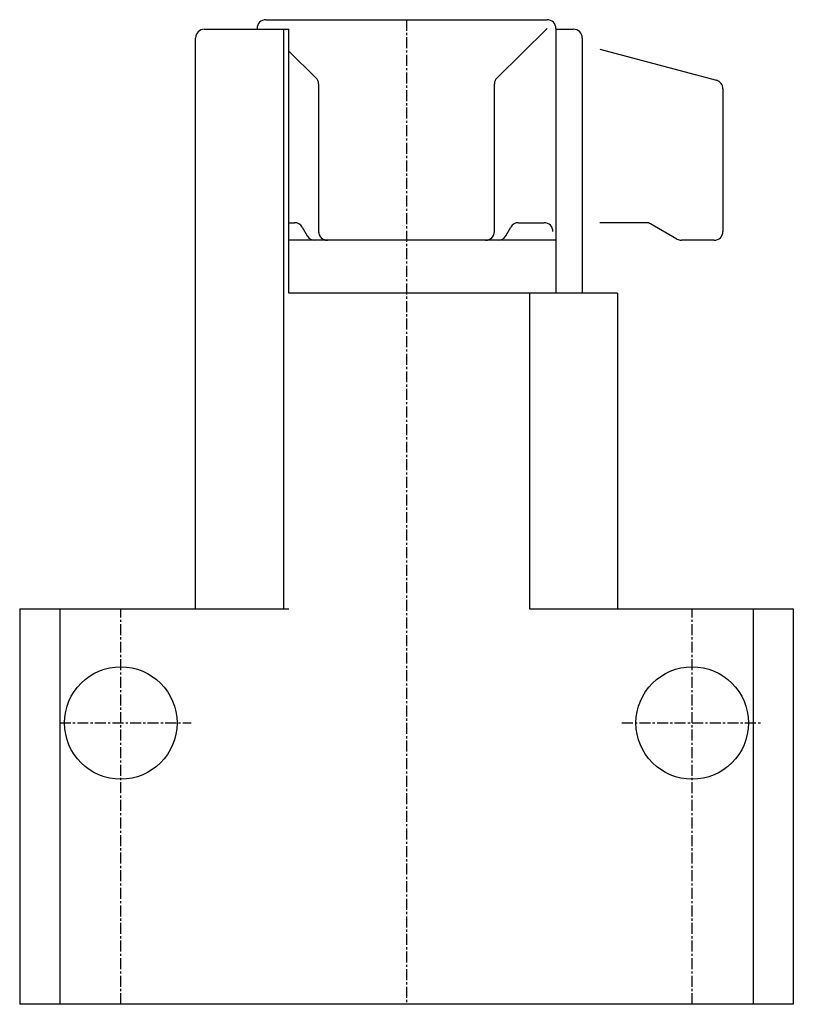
# Model space of a CAD drawing. Extents: x 308 to 396, y 260 to 372.
import ezdxf

# ---------------------------------------------------------------- set-up
doc = ezdxf.new("R2010")
doc.units = 0
doc.linetypes.add('CENTER', pattern=[2, 1.25, -0.25, 0.25, -0.25])
doc.layers.get('0').update_dxf_attribs({"linetype": 'CONTINUOUS'})
doc.layers.add('BRAUER-1', color=1, linetype='CENTER')
doc.layers.add('BRAUER-5', color=4, linetype='CONTINUOUS')

msp = doc.modelspace()

# ---------------------------------------------------------------- linework, layer by layer
for p, q in [((336.5, 372), (368.5, 372)), ((329.5, 370.908965), (339.130897, 370.908965)), ((338.508944, 370.908965), (338.508944, 305)), ((339.130897, 340.908965), (339.130897, 370.908965)), ((362.799317, 365.401516), (368.5, 371)), ((369.5, 371), (369.5, 370.767327)), ((369.5, 371), (369.5, 340.908965)), ((369.5, 370.908965), (371.499598, 370.908965)), ((328.5, 305), (328.5, 369.908965)), ((372.499598, 369.908965), (372.499598, 340.908965)), ((342.200682, 365.401516), (339.130897, 368.416268)), ((342.5, 364.688042), (342.5, 347.908965)), ((362.5, 347.908965), (362.5, 364.688042)), ((339.130897, 348.908965), (339.767949, 348.908965)), ((340.633974, 348.408965), (341.211325, 347.408965)), ((363.788675, 347.408965), (364.366025, 348.408965)), ((365.232051, 348.908965), (368.156323, 348.908965)), ((369.5, 346.908965), (339.130897, 346.908965)), ((376.5, 340.908965), (339.130897, 340.908965)), ((366.491058, 340.908965), (366.491058, 305)), ((376.5, 340.908965), (376.5, 305)), ((308.5, 305), (339.130897, 305)), ((308.5, 305), (308.5, 260)), ((313.057003, 305), (313.057003, 260)), ((366.491058, 305), (396.5, 305)), ((391.942994, 305), (391.942994, 260)), ((396.5, 305), (396.5, 260)), ((396.5, 260), (308.5, 260))]:
    msp.add_line(p, q)
for centre in [(320, 292), (385, 292)]:
    msp.add_circle(centre, 6.4)
for centre, start, end in [((336.5, 371), 90, 180), ((368.5, 371), 0, 90), ((329.5, 369.908965), 90, 180), ((371.499598, 369.908965), 0, 90), ((341.5, 364.688042), 0, 45.518212), ((363.5, 364.688042), 134.481788, 180), ((339.767949, 347.908965), 30, 90), ((365.232051, 347.908965), 90, 150.000017), ((368.156323, 347.908965), 0, 90), ((342.07735, 347.908965), 210.000012, 270), ((343.5, 347.908965), 180, 270.00001), ((361.5, 347.908965), 270, 0), ((362.92265, 347.908965), 270, 330)]:
    msp.add_arc(centre, 1, start, end)
at = {"layer": 'BRAUER-1'}
for p, q in [((352.5, 372), (352.5, 260)), ((320, 260), (320, 305)), ((385, 260), (385, 305)), ((313.057003, 292), (328, 292)), ((377, 292), (393, 292))]:
    msp.add_line(p, q, dxfattribs=at)
at = {"layer": 'BRAUER-5'}
for p, q in [((374.499598, 368.660362), (387.758819, 365.107564)), ((388.5, 364.141638), (388.5, 347.908965)), ((379.767949, 348.908965), (374.499598, 348.908965)), ((383.267949, 347.04294), (380.267949, 348.774991)), ((387.5, 346.908965), (383.767949, 346.908965))]:
    msp.add_line(p, q, dxfattribs=at)
for centre, start, end in [((387.5, 364.141638), 0, 75.000005), ((379.767949, 347.908965), 60.000017, 90), ((387.5, 347.908965), 270, 0), ((383.767949, 347.908965), 240, 270)]:
    msp.add_arc(centre, 1, start, end, dxfattribs=at)

doc.saveas('drawing.dxf')
